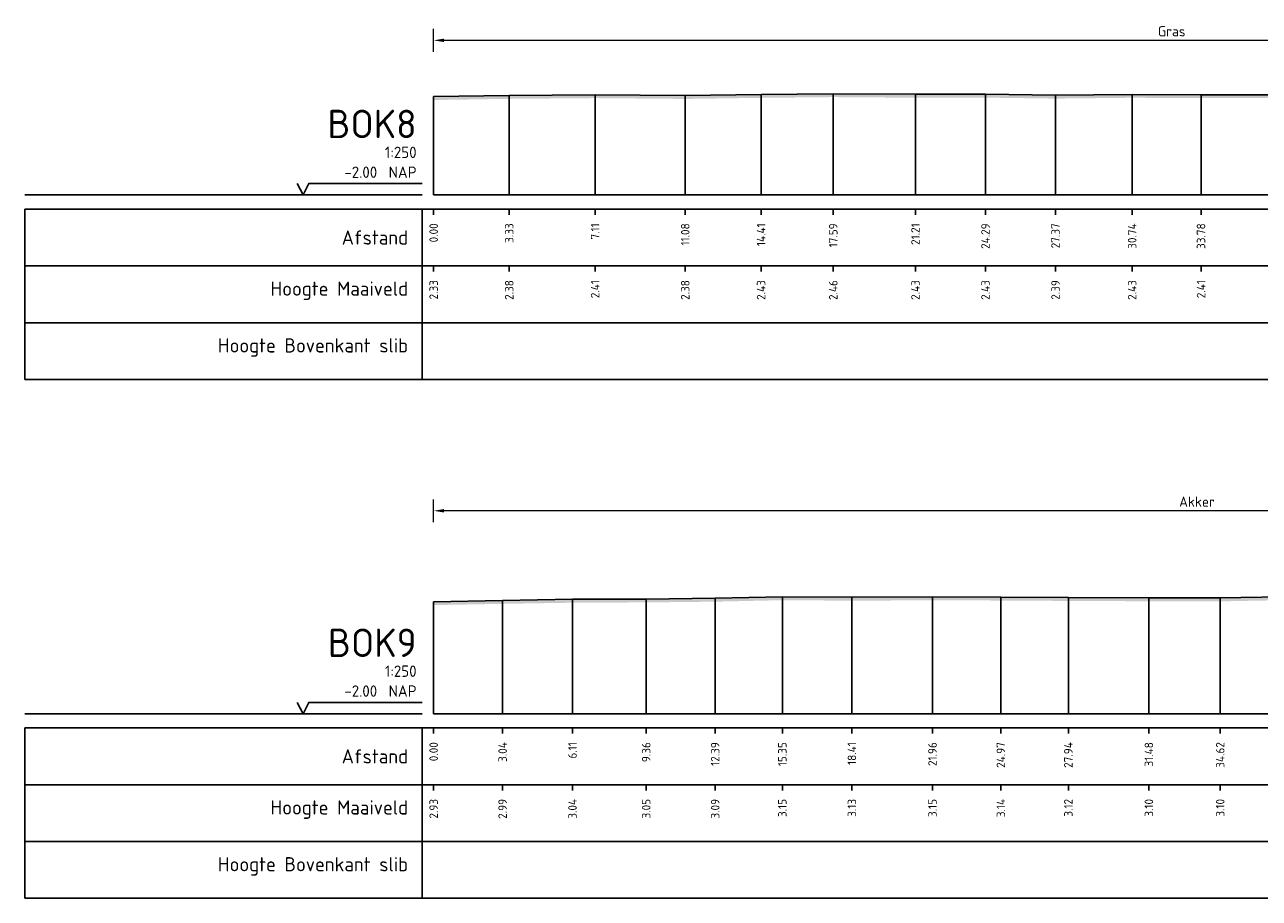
# Model space of a CAD drawing. Header units: metres. Extents: x 142544 to 148970, y 416231 to 417745.
# Tile 2 of 12: x 148695 to 148749, y 417554 to 417592. Entities that reach past the tile are written whole.
import ezdxf
from ezdxf.enums import TextEntityAlignment as Align

# ---------------------------------------------------------------- set-up
doc = ezdxf.new("R2010")
doc.units = ezdxf.units.M
doc.header["$PDMODE"] = 35
doc.header["$PDSIZE"] = 0.075
doc.layers.add('X-ME-AL-PROFIEL_HUIDIG MAAIVELD-GD', color=8, linetype='Continuous', lineweight=0)
doc.layers.add('X-XX-AL-DETAIL1-M', color=7, linetype='Continuous', lineweight=18)
doc.layers.add('X-ME-AL-PROFIEL_MAAIVELD-GD', color=8, linetype='Continuous')
doc.layers.add('X-ME-AL-PROFIELRASTER-S', color=7, linetype='Continuous')
doc.styles.add('NLCS-ISO-ANNOTATIEF-T18', font='NLCS-ISO.ttf', dxfattribs={"height": 1.8})
doc.styles.add('NLCS-ISO-ANNOTATIVE-T18', font='NLCS-ISO.ttf', dxfattribs={"height": 1.8})
doc.dimstyles.new('NLCS-ANNOTATIEF-T18-PIJL_L2_H0', dxfattribs={"dimtxt": 2.5, "dimasz": 1.8, "dimexe": 2, "dimexo": 2, "dimgap": 0.7, "dimtad": 1, "dimzin": 0, "dimdsep": 46, "dimtxsty": 'NLCS-ISO-ANNOTATIEF-T18', "dimcen": 0, "dimdle": 2, "dimclrd": 256, "dimclre": 256, "dimclrt": 10, "dimaunit": 2, "dimadec": 0, "dimazin": 0, "dimtfac": 1, "dimtdec": 3, "dimtofl": 0, "dimtmove": 0, "dimatfit": 3, "dimfxl": 2, "dimfxlon": 1, "dimtfillclr": 256, "dimtolj": 1, "dimtzin": 0, "dimlwd": -1, "dimlwe": -1, "dimarcsym": 0})

# ---------------------------------------------------------------- blocks, each defined once
blk = doc.blocks.new('SAL-PROFIELRASTER-D')
at = {"color": 0, "linetype": 'ByBlock', "lineweight": -2, "flags": 128}
for points in [[(-2, 0), (-72, 0)], [(-24, 2), (-23, 0), (-22, 2), (-2, 2)], [(-72, -12.5), (-72, -2.5)], [(0, -2.5), (-72, -2.5)], [(-2, -12.5), (-2, -2.5)], [(0, -12.5), (-72, -12.5)]]:
    blk.add_lwpolyline(points, dxfattribs=at)
at = {"color": 0, "linetype": 'ByBlock', "lineweight": -2, "style": 'NLCS-ISO-ANNOTATIVE-T18'}
blk.add_text('NAP', height=2, dxfattribs=at).set_placement((-3, 3), align=Align.RIGHT)
blk.add_text('Afstand', height=2.5, dxfattribs=at).set_placement((-4.5, -7.5), align=Align.MIDDLE_RIGHT)
for tag, height, p in [('PROFIELNR', 5, (-3, 10)), ('SCHAAL', 2, (-3, 6.5)), ('NAP', 2, (-9.94, 3))]:
    blk.add_attdef(tag, text='', height=height, dxfattribs=at).set_placement(p, align=Align.RIGHT)
blk = doc.blocks.new('SAL-PROFIELRASTER_BALK_EIND1-D')
at = {"color": 0, "linetype": 'ByBlock', "lineweight": -2, "flags": 128}
for points in [[(0, 0), (1, 0)], [(0, -2.5), (1, -2.5)], [(0, -12.5), (1, -12.5)]]:
    blk.add_lwpolyline(points, dxfattribs=at)
blk = doc.blocks.new('SAL-PROFIELRASTER_BALK-D')
at = {"color": 0, "linetype": 'ByBlock', "lineweight": -2}
for p, q in [((-72, -12.5), (-72, -2.5)), ((-2, -2.5), (-2, -12.5)), ((0, -12.5), (-72, -12.5))]:
    blk.add_line(p, q, dxfattribs=at)
at = {"color": 0, "linetype": 'ByBlock', "lineweight": -2, "style": 'NLCS-ISO-ANNOTATIVE-T18'}
for tag, height, p in [('TITEL1', 2.5, (-4.5, -6.5)), ('TITEL2', 1.5, (-4.5, -9.5))]:
    blk.add_attdef(tag, text='', height=height, dxfattribs=at).set_placement(p, align=Align.MIDDLE_RIGHT)
blk = doc.blocks.new('SAL-PROFIELRASTER_BALK_EIND2-D')
at = {"color": 0, "linetype": 'ByBlock', "lineweight": -2}
blk.add_line((1, -12.5), (0, -12.5), dxfattribs=at)
blk = doc.blocks.new('SAL-PROFIELRASTER_BALK_DATA-D')
at = {"color": 0, "linetype": 'ByBlock', "lineweight": -2}
blk.add_lwpolyline([(0, -3.5), (0, -2.5)], dxfattribs=at)
at = {"color": 0, "linetype": 'ByBlock', "lineweight": -2, "style": 'NLCS-ISO-ANNOTATIVE-T18'}
blk.add_attdef('GETAL', text='', height=1.5, rotation=90, dxfattribs=at).set_placement((0.75, -5), align=Align.RIGHT)
blk = doc.blocks.new('SAL-PROFIELRASTER_AANHAAL-D')
at = {"color": 9, "linetype": 'ByBlock', "lineweight": -2, "flags": 128}
blk.add_lwpolyline([(0, 1), (0, 0)], dxfattribs=at)
blk = doc.blocks.new('*D35')
at = {"layer": 'Defpoints', "color": 0, "transparency": 16777216}
for p in [(148712.789, 417591.491), (148712.789, 417584.685), (148777.758, 417584.685)]:
    blk.add_point(p, dxfattribs=at)
at = {"layer": 'X-XX-AL-DETAIL1-M', "transparency": 16777216}
for p, q in [((148712.789, 417590.991), (148712.789, 417591.991)), ((148777.758, 417590.991), (148777.758, 417591.991)), ((148777.308, 417591.491), (148713.239, 417591.491))]:
    blk.add_line(p, q, dxfattribs=at)
for points in [[(148713.239, 417591.566), (148713.239, 417591.416), (148712.789, 417591.491)], [(148777.308, 417591.566), (148777.308, 417591.416), (148777.758, 417591.491)]]:
    blk.add_solid(points, dxfattribs=at)
at = {"layer": 'X-XX-AL-DETAIL1-M', "color": 10, "transparency": 16777216, "insert": (148745.273, 417591.891), "char_height": 0.45, "attachment_point": 5, "style": 'NLCS-ISO-ANNOTATIEF-T18'}
blk.add_mtext('\\A1;Gras', dxfattribs=at)
blk = doc.blocks.new('*D38')
at = {"layer": 'Defpoints', "color": 0, "transparency": 16777216}
for p in [(148712.789, 417570.778), (148712.789, 417561.842), (148779.988, 417561.842)]:
    blk.add_point(p, dxfattribs=at)
at = {"layer": 'X-XX-AL-DETAIL1-M', "transparency": 16777216}
for p, q in [((148712.789, 417570.278), (148712.789, 417571.278)), ((148779.988, 417570.278), (148779.988, 417571.278)), ((148779.538, 417570.778), (148713.239, 417570.778))]:
    blk.add_line(p, q, dxfattribs=at)
for points in [[(148713.239, 417570.853), (148713.239, 417570.703), (148712.789, 417570.778)], [(148779.538, 417570.853), (148779.538, 417570.703), (148779.988, 417570.778)]]:
    blk.add_solid(points, dxfattribs=at)
at = {"layer": 'X-XX-AL-DETAIL1-M', "color": 10, "transparency": 16777216, "insert": (148746.388, 417571.178), "char_height": 0.45, "attachment_point": 5, "style": 'NLCS-ISO-ANNOTATIEF-T18'}
blk.add_mtext('\\A1;Akker', dxfattribs=at)

msp = doc.modelspace()

# ---------------------------------------------------------------- hatches: boundary and pattern name
at = {"layer": 'X-ME-AL-PROFIEL_HUIDIG MAAIVELD-GD'}
h = msp.add_hatch(dxfattribs=at)
h.set_pattern_fill('AGR-MAAIVELD', color=256, scale=0.1, pattern_type=2)
h.set_pattern_definition([(45, (0, 89.71976), (-0.5000001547, 0.5000001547), []), (45, (-0.0714, 89.7912), (0, 1.0000003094), [0.707107, -0.707107]), (45, (-0.14286, 89.8626), (0, 1.0000003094), [0.707107, -0.707107]), (45, (-0.2153, 89.93504), (0, 1.0000003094), [0.707107, -0.707107]), (45, (-0.2857, 90.0055), (0, 1.0000003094), [0.707107, -0.707107]), (45, (-0.35714, 90.0769), (0, 1.0000003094), [0.707107, -0.707107]), (45, (-0.4286, 90.1483), (0, 1.0000003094), [0.707107, -0.707107]), (315, (0, 89.71976), (0.5000001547, 0.5000001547), []), (315, (0.0714, 89.7912), (1.0000003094, -3e-16), [0.707107, -0.707107]), (315, (0.14286, 89.8626), (1.0000003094, -3e-16), [0.707107, -0.707107]), (315, (0.2153, 89.93504), (1.0000003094, -3e-16), [0.707107, -0.707107]), (315, (0.2857, 90.0055), (1.0000003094, -3e-16), [0.707107, -0.707107]), (315, (0.35714, 90.0769), (1.0000003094, -3e-16), [0.707107, -0.707107]), (315, (0.4286, 90.1483), (1.0000003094, -3e-16), [0.707107, -0.707107])])
h.paths.add_polyline_path([(148801.848, 417584.685), (148800.688, 417585.416), (148799.58, 417585.949), (148797.955, 417586.395), (148795.979, 417586.625), (148794.497, 417586.693), (148792.675, 417586.781), (148790.605, 417586.884), (148789.475, 417586.924), (148787.308, 417587.107), (148784.997, 417587.34), (148782.429, 417587.61), (148780.061, 417588.01), (148777.758, 417588.379), (148776.517, 417588.949), (148775.491, 417589.475), (148773.208, 417589.427), (148770.533, 417589.274), (148767.381, 417589.171), (148764.75, 417589.006), (148761.915, 417589.062), (148759.213, 417589.149), (148756.105, 417589.164), (148752.829, 417589.122), (148749.775, 417589.096), (148746.566, 417589.097), (148743.533, 417589.113), (148740.161, 417589.076), (148737.078, 417589.119), (148733.996, 417589.115), (148730.378, 417589.141), (148727.201, 417589.11), (148723.864, 417589.061), (148719.898, 417589.097), (148716.117, 417589.066), (148712.789, 417589.012), (148712.789, 417588.862), (148716.117, 417588.916), (148719.898, 417588.947), (148723.864, 417588.911), (148727.201, 417588.96), (148730.378, 417588.991), (148733.996, 417588.965), (148737.078, 417588.969), (148740.161, 417588.926), (148743.533, 417588.963), (148746.566, 417588.947), (148749.775, 417588.946), (148752.829, 417588.972), (148756.105, 417589.014), (148759.213, 417588.999), (148761.915, 417588.912), (148764.75, 417588.856), (148767.381, 417589.021), (148770.533, 417589.124), (148773.208, 417589.277), (148775.491, 417589.325), (148776.517, 417588.799), (148777.758, 417588.229), (148780.061, 417587.86), (148782.429, 417587.46), (148784.997, 417587.19), (148787.308, 417586.957), (148789.475, 417586.774), (148790.605, 417586.734), (148792.675, 417586.631), (148794.497, 417586.543), (148795.979, 417586.475), (148797.955, 417586.245), (148799.58, 417585.799), (148800.688, 417585.266), (148801.848, 417584.535)])
h = msp.add_hatch(dxfattribs=at)
h.set_pattern_fill('AGR-MAAIVELD', color=256, scale=0.1, pattern_type=2)
h.set_pattern_definition([(45, (0, 102.4318), (-0.5000001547, 0.5000001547), []), (45, (-0.0714, 102.50325), (0, 1.0000003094), [0.707107, -0.707107]), (45, (-0.14286, 102.5747), (0, 1.0000003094), [0.707107, -0.707107]), (45, (-0.2153, 102.6471), (0, 1.0000003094), [0.707107, -0.707107]), (45, (-0.2857, 102.71754), (0, 1.0000003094), [0.707107, -0.707107]), (45, (-0.35714, 102.789), (0, 1.0000003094), [0.707107, -0.707107]), (45, (-0.4286, 102.8604), (0, 1.0000003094), [0.707107, -0.707107]), (315, (0, 102.4318), (0.5000001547, 0.5000001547), []), (315, (0.0714, 102.50325), (1.0000003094, -3e-16), [0.707107, -0.707107]), (315, (0.14286, 102.5747), (1.0000003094, -3e-16), [0.707107, -0.707107]), (315, (0.2153, 102.6471), (1.0000003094, -3e-16), [0.707107, -0.707107]), (315, (0.2857, 102.71754), (1.0000003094, -3e-16), [0.707107, -0.707107]), (315, (0.35714, 102.789), (1.0000003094, -3e-16), [0.707107, -0.707107]), (315, (0.4286, 102.8604), (1.0000003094, -3e-16), [0.707107, -0.707107])])
h.paths.add_polyline_path([(148849.473, 417561.997), (148848.682, 417562.356), (148847.047, 417563.228), (148845.776, 417563.501), (148844.433, 417563.618), (148843.199, 417563.717), (148842.07, 417563.743), (148839.459, 417564.026), (148834.951, 417564.168), (148831.401, 417564.328), (148828.735, 417564.426), (148826.257, 417564.573), (148823.37, 417564.848), (148820.21, 417564.995), (148817.314, 417565.223), (148814.427, 417565.581), (148812.068, 417565.939), (148810.572, 417566.371), (148806.977, 417566.776), (148804.02, 417567.077), (148800.656, 417567.137), (148797.542, 417567.212), (148794.292, 417567.238), (148791.105, 417567.245), (148788.269, 417567.271), (148785.135, 417567.245), (148782.421, 417567.206), (148780.739, 417567.263), (148779.988, 417567.134), (148776.82, 417567.021), (148773.428, 417567.065), (148770.412, 417567.094), (148766.964, 417567.08), (148764.166, 417567.027), (148760.688, 417567.001), (148757.175, 417566.958), (148754.01, 417566.997), (148751.062, 417567.009), (148747.41, 417566.941), (148744.271, 417566.945), (148740.726, 417566.96), (148737.756, 417566.977), (148734.745, 417566.988), (148731.199, 417566.97), (148728.138, 417566.992), (148725.182, 417566.927), (148722.146, 417566.894), (148718.9, 417566.881), (148715.825, 417566.832), (148712.789, 417566.776), (148712.789, 417566.626), (148715.825, 417566.682), (148718.9, 417566.731), (148722.146, 417566.744), (148725.182, 417566.777), (148728.138, 417566.842), (148731.199, 417566.82), (148734.745, 417566.838), (148737.756, 417566.827), (148740.726, 417566.81), (148744.271, 417566.795), (148747.41, 417566.791), (148751.062, 417566.859), (148754.01, 417566.847), (148757.175, 417566.808), (148760.688, 417566.851), (148764.166, 417566.877), (148766.964, 417566.93), (148770.412, 417566.944), (148773.428, 417566.915), (148776.82, 417566.871), (148779.988, 417566.984), (148780.739, 417567.113), (148782.421, 417567.056), (148785.135, 417567.095), (148788.269, 417567.121), (148791.105, 417567.095), (148794.292, 417567.088), (148797.542, 417567.062), (148800.656, 417566.987), (148804.02, 417566.927), (148806.977, 417566.626), (148810.572, 417566.221), (148812.068, 417565.789), (148814.427, 417565.431), (148817.314, 417565.073), (148820.21, 417564.845), (148823.37, 417564.698), (148826.257, 417564.423), (148828.735, 417564.276), (148831.401, 417564.178), (148834.951, 417564.018), (148839.459, 417563.876), (148842.07, 417563.593), (148843.199, 417563.567), (148844.433, 417563.468), (148845.776, 417563.351), (148847.047, 417563.078), (148848.682, 417562.206), (148849.473, 417561.847)])

# ---------------------------------------------------------------- linework, layer by layer
at = {"layer": 'X-ME-AL-PROFIEL_MAAIVELD-GD'}
for points in [[(148712.789, 417589.012), (148716.117, 417589.066), (148719.898, 417589.097), (148723.864, 417589.061), (148727.201, 417589.11), (148730.378, 417589.141), (148733.996, 417589.115), (148737.078, 417589.119), (148740.161, 417589.076), (148743.533, 417589.113), (148746.566, 417589.097), (148749.775, 417589.096)], [(148712.789, 417566.776), (148715.825, 417566.832), (148718.9, 417566.881), (148722.146, 417566.894), (148725.182, 417566.927), (148728.138, 417566.992), (148731.199, 417566.97), (148734.745, 417566.988), (148737.756, 417566.977), (148740.726, 417566.96), (148744.271, 417566.945), (148747.41, 417566.941), (148751.062, 417567.009)]]:
    msp.add_lwpolyline(points, dxfattribs=at)

# ---------------------------------------------------------------- block references
at = {"layer": 'X-ME-AL-PROFIELRASTER-S'}
for p, yscale in [((148730.378, 417584.685), 4.456), ((148733.996, 417584.685), 4.43), ((148737.078, 417584.685), 4.434), ((148743.533, 417584.685), 4.428), ((148712.789, 417584.685), 4.327), ((148716.117, 417584.685), 4.381), ((148719.898, 417584.685), 4.412), ((148723.864, 417584.685), 4.375999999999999), ((148727.201, 417584.685), 4.425), ((148740.161, 417584.685), 4.391), ((148746.566, 417584.685), 4.412), ((148715.825, 417561.842), 4.99), ((148718.9, 417561.842), 5.039), ((148722.146, 417561.842), 5.052), ((148725.182, 417561.842), 5.085), ((148728.138, 417561.842), 5.15), ((148731.199, 417561.842), 5.128), ((148734.745, 417561.842), 5.146), ((148737.756, 417561.842), 5.135), ((148740.726, 417561.842), 5.118), ((148744.271, 417561.842), 5.103), ((148747.41, 417561.842), 5.099), ((148712.789, 417561.842), 4.934)]:
    msp.add_blockref('SAL-PROFIELRASTER_AANHAAL-D', p, dxfattribs=dict(at, yscale=yscale))
at = {"layer": 'X-ME-AL-PROFIELRASTER-S', "xscale": 0.25, "yscale": 0.25, "zscale": 0.25}
for name, p, values in [('SAL-PROFIELRASTER-D', (148712.789, 417584.685), {'PROFIELNR': 'BOK8', 'SCHAAL': '1:250', 'NAP': '-2.00'}), ('SAL-PROFIELRASTER_BALK_DATA-D', (148712.789, 417584.685), {'GETAL': '0.00'}), ('SAL-PROFIELRASTER_BALK_DATA-D', (148716.117, 417584.685), {'GETAL': '3.33'}), ('SAL-PROFIELRASTER_BALK_DATA-D', (148719.898, 417584.685), {'GETAL': '7.11'}), ('SAL-PROFIELRASTER_BALK_DATA-D', (148723.864, 417584.685), {'GETAL': '11.08'}), ('SAL-PROFIELRASTER_BALK_DATA-D', (148727.201, 417584.685), {'GETAL': '14.41'}), ('SAL-PROFIELRASTER_BALK_DATA-D', (148730.378, 417584.685), {'GETAL': '17.59'}), ('SAL-PROFIELRASTER_BALK_DATA-D', (148733.996, 417584.685), {'GETAL': '21.21'}), ('SAL-PROFIELRASTER_BALK_DATA-D', (148737.078, 417584.685), {'GETAL': '24.29'}), ('SAL-PROFIELRASTER_BALK_DATA-D', (148740.161, 417584.685), {'GETAL': '27.37'}), ('SAL-PROFIELRASTER_BALK_DATA-D', (148743.533, 417584.685), {'GETAL': '30.74'}), ('SAL-PROFIELRASTER_BALK_DATA-D', (148746.566, 417584.685), {'GETAL': '33.78'}), ('SAL-PROFIELRASTER_BALK-D', (148712.789, 417582.185), {'TITEL1': 'Hoogte Maaiveld'}), ('SAL-PROFIELRASTER_BALK_DATA-D', (148712.789, 417582.185), {'GETAL': '2.33'}), ('SAL-PROFIELRASTER_BALK_DATA-D', (148716.117, 417582.185), {'GETAL': '2.38'}), ('SAL-PROFIELRASTER_BALK_DATA-D', (148719.898, 417582.185), {'GETAL': '2.41'}), ('SAL-PROFIELRASTER_BALK_DATA-D', (148723.864, 417582.185), {'GETAL': '2.38'}), ('SAL-PROFIELRASTER_BALK_DATA-D', (148727.201, 417582.185), {'GETAL': '2.43'}), ('SAL-PROFIELRASTER_BALK_DATA-D', (148730.378, 417582.185), {'GETAL': '2.46'}), ('SAL-PROFIELRASTER_BALK_DATA-D', (148733.996, 417582.185), {'GETAL': '2.43'}), ('SAL-PROFIELRASTER_BALK_DATA-D', (148737.078, 417582.185), {'GETAL': '2.43'}), ('SAL-PROFIELRASTER_BALK_DATA-D', (148740.161, 417582.185), {'GETAL': '2.39'}), ('SAL-PROFIELRASTER_BALK_DATA-D', (148743.533, 417582.185), {'GETAL': '2.43'}), ('SAL-PROFIELRASTER_BALK_DATA-D', (148746.566, 417582.185), {'GETAL': '2.41'}), ('SAL-PROFIELRASTER_BALK-D', (148712.789, 417579.685), {'TITEL1': 'Hoogte Bovenkant slib'}), ('SAL-PROFIELRASTER-D', (148712.789, 417561.842), {'PROFIELNR': 'BOK9', 'SCHAAL': '1:250', 'NAP': '-2.00'}), ('SAL-PROFIELRASTER_BALK_DATA-D', (148712.789, 417561.842), {'GETAL': '0.00'}), ('SAL-PROFIELRASTER_BALK_DATA-D', (148715.825, 417561.842), {'GETAL': '3.04'}), ('SAL-PROFIELRASTER_BALK_DATA-D', (148718.9, 417561.842), {'GETAL': '6.11'}), ('SAL-PROFIELRASTER_BALK_DATA-D', (148722.146, 417561.842), {'GETAL': '9.36'}), ('SAL-PROFIELRASTER_BALK_DATA-D', (148725.182, 417561.842), {'GETAL': '12.39'}), ('SAL-PROFIELRASTER_BALK_DATA-D', (148728.138, 417561.842), {'GETAL': '15.35'}), ('SAL-PROFIELRASTER_BALK_DATA-D', (148731.199, 417561.842), {'GETAL': '18.41'}), ('SAL-PROFIELRASTER_BALK_DATA-D', (148734.745, 417561.842), {'GETAL': '21.96'}), ('SAL-PROFIELRASTER_BALK_DATA-D', (148737.756, 417561.842), {'GETAL': '24.97'}), ('SAL-PROFIELRASTER_BALK_DATA-D', (148740.726, 417561.842), {'GETAL': '27.94'}), ('SAL-PROFIELRASTER_BALK_DATA-D', (148744.271, 417561.842), {'GETAL': '31.48'}), ('SAL-PROFIELRASTER_BALK_DATA-D', (148747.41, 417561.842), {'GETAL': '34.62'}), ('SAL-PROFIELRASTER_BALK-D', (148712.789, 417559.342), {'TITEL1': 'Hoogte Maaiveld'}), ('SAL-PROFIELRASTER_BALK_DATA-D', (148712.789, 417559.342), {'GETAL': '2.93'}), ('SAL-PROFIELRASTER_BALK_DATA-D', (148715.825, 417559.342), {'GETAL': '2.99'}), ('SAL-PROFIELRASTER_BALK_DATA-D', (148718.9, 417559.342), {'GETAL': '3.04'}), ('SAL-PROFIELRASTER_BALK_DATA-D', (148722.146, 417559.342), {'GETAL': '3.05'}), ('SAL-PROFIELRASTER_BALK_DATA-D', (148725.182, 417559.342), {'GETAL': '3.09'}), ('SAL-PROFIELRASTER_BALK_DATA-D', (148728.138, 417559.342), {'GETAL': '3.15'}), ('SAL-PROFIELRASTER_BALK_DATA-D', (148731.199, 417559.342), {'GETAL': '3.13'}), ('SAL-PROFIELRASTER_BALK_DATA-D', (148734.745, 417559.342), {'GETAL': '3.15'}), ('SAL-PROFIELRASTER_BALK_DATA-D', (148737.756, 417559.342), {'GETAL': '3.14'}), ('SAL-PROFIELRASTER_BALK_DATA-D', (148740.726, 417559.342), {'GETAL': '3.12'}), ('SAL-PROFIELRASTER_BALK_DATA-D', (148744.271, 417559.342), {'GETAL': '3.10'}), ('SAL-PROFIELRASTER_BALK_DATA-D', (148747.41, 417559.342), {'GETAL': '3.10'}), ('SAL-PROFIELRASTER_BALK-D', (148712.789, 417556.842), {'TITEL1': 'Hoogte Bovenkant slib'})]:
    msp.add_blockref(name, p, dxfattribs=at).add_auto_attribs(values)
at = {"layer": 'X-ME-AL-PROFIELRASTER-S', "yscale": 0.25}
for name, p, xscale, zscale in [('SAL-PROFIELRASTER_BALK_EIND1-D', (148712.789, 417584.685), 90.2, 77.31108878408), ('SAL-PROFIELRASTER_BALK_EIND2-D', (148712.789, 417582.185), 90.2, 77.31108878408), ('SAL-PROFIELRASTER_BALK_EIND2-D', (148712.789, 417579.685), 90.2, 20.76116460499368), ('SAL-PROFIELRASTER_BALK_EIND1-D', (148712.789, 417561.842), 138, 122.7873140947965), ('SAL-PROFIELRASTER_BALK_EIND2-D', (148712.789, 417559.342), 138, 122.7873140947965), ('SAL-PROFIELRASTER_BALK_EIND2-D', (148712.789, 417556.842), 138, 25.07283348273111)]:
    msp.add_blockref(name, p, dxfattribs=dict(at, xscale=xscale, zscale=zscale))

# ---------------------------------------------------------------- dimensions: what is measured, and where the dimension line sits
at = {"layer": 'X-XX-AL-DETAIL1-M'}
for base, p1, p2, text, picture, middle in [((148712.789, 417591.491), (148777.758, 417584.685), (148712.789, 417584.685), 'Gras', '*D35', (148745.273, 417591.491)), ((148712.789, 417570.778), (148779.988, 417561.842), (148712.789, 417561.842), 'Akker', '*D38', (148746.388, 417570.778))]:
    dim = msp.add_linear_dim(base=base, p1=p1, p2=p2, text=text, dimstyle='NLCS-ANNOTATIEF-T18-PIJL_L2_H0', dxfattribs=at)
    dim.commit()
    dim.dimension.update_dxf_attribs({"geometry": picture, "text_midpoint": middle, "dimtype": 160})

doc.saveas('drawing.dxf')
